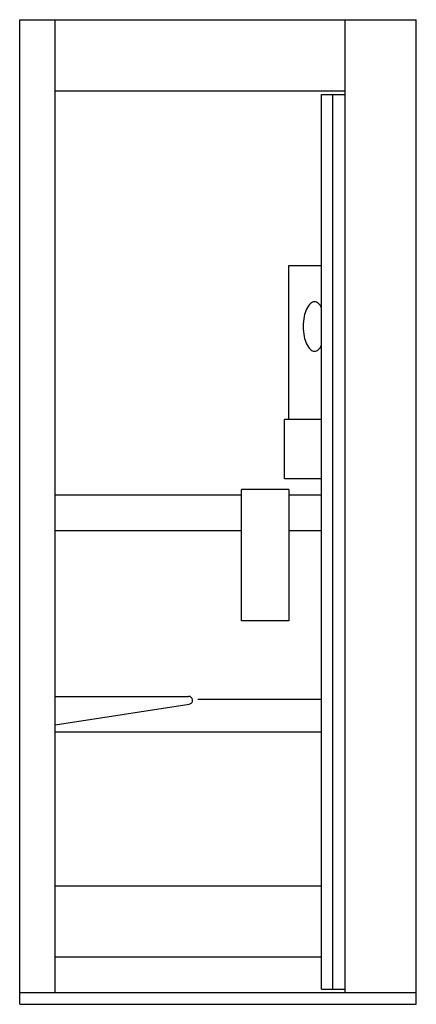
# Model space of a CAD drawing. Extents: x 348.8 to 382.3, y 315.1 to 398.3.
import ezdxf

# ---------------------------------------------------------------- set-up
doc = ezdxf.new("R2010")
doc.units = 0
doc.layers.get('0').update_dxf_attribs({"linetype": 'CONTINUOUS'})

msp = doc.modelspace()

# ---------------------------------------------------------------- linework, layer by layer
at = {"color": 0}
for p, q in [((348.766298, 398.253425), (382.266298, 398.253425)), ((348.766298, 315.128425), (348.766298, 398.253425)), ((351.766298, 316.128425), (351.766298, 398.253425)), ((376.266298, 316.128425), (376.266298, 398.253425)), ((382.266298, 315.128425), (382.266298, 398.253425)), ((351.766298, 392.253425), (376.266298, 392.253425)), ((374.266298, 391.931045), (376.266298, 391.931045)), ((374.266298, 316.397366), (374.266298, 391.931045)), ((375.213895, 316.397366), (375.213895, 391.931045)), ((371.5, 364.487127), (371.5, 377.5)), ((371.5, 377.5), (374.266298, 377.5)), ((374.266298, 364.5), (371.120961, 364.5)), ((371.120961, 359.5), (371.120961, 364.5)), ((374.266298, 359.5), (371.120961, 359.5)), ((371.5, 358.602113), (367.5, 358.602113)), ((367.5, 347.5), (367.5, 358.602113)), ((371.5, 358.602113), (371.5, 347.5)), ((351.766298, 358.128425), (367.410851, 358.128425)), ((371.580275, 358.128425), (374.266298, 358.128425)), ((351.766298, 355.128425), (367.5, 355.128425)), ((371.5, 355.128425), (374.266298, 355.128425)), ((371.5, 347.5), (367.5, 347.5)), ((351.766298, 341.128425), (363.036207, 341.128425)), ((363.809985, 340.897131), (374.266298, 340.897131)), ((351.766298, 338.726085), (363.086516, 340.472282)), ((351.766298, 338.128425), (374.266298, 338.128425)), ((351.766298, 325.128425), (374.266298, 325.128425)), ((351.766298, 319.128425), (374.266298, 319.128425)), ((348.766298, 316.128425), (382.266298, 316.128425)), ((374.266298, 316.397366), (376.266298, 316.397366)), ((348.766298, 315.128425), (382.266298, 315.128425))]:
    msp.add_line(p, q, dxfattribs=at)
for points in [[(373.664987, 374.432769, 0.186693), (373.350719, 374.311188, 0.101683), (372.994935, 373.823069, 0.060276), (372.79637, 373.196239, 0.046626), (372.71739, 372.351123, 0.046626), (372.79637, 371.506008, 0.060276), (372.994935, 370.879177, 0.101683), (373.350719, 370.391058, 0.186693), (373.664987, 370.269477, 0.186693), (373.979254, 370.391058, 0.076531), (374.266298, 370.746196, 0.060276)], [(374.266298, 373.95605, 0.076531), (373.979254, 374.311188, 0.186693), (373.664987, 374.432769, 0.186693)]]:
    msp.add_lwpolyline(points, format="xyb", dxfattribs=at)
msp.add_arc((363.036207, 340.798425), 0.33, 278.769029, 90, dxfattribs=at)

doc.saveas('drawing.dxf')
